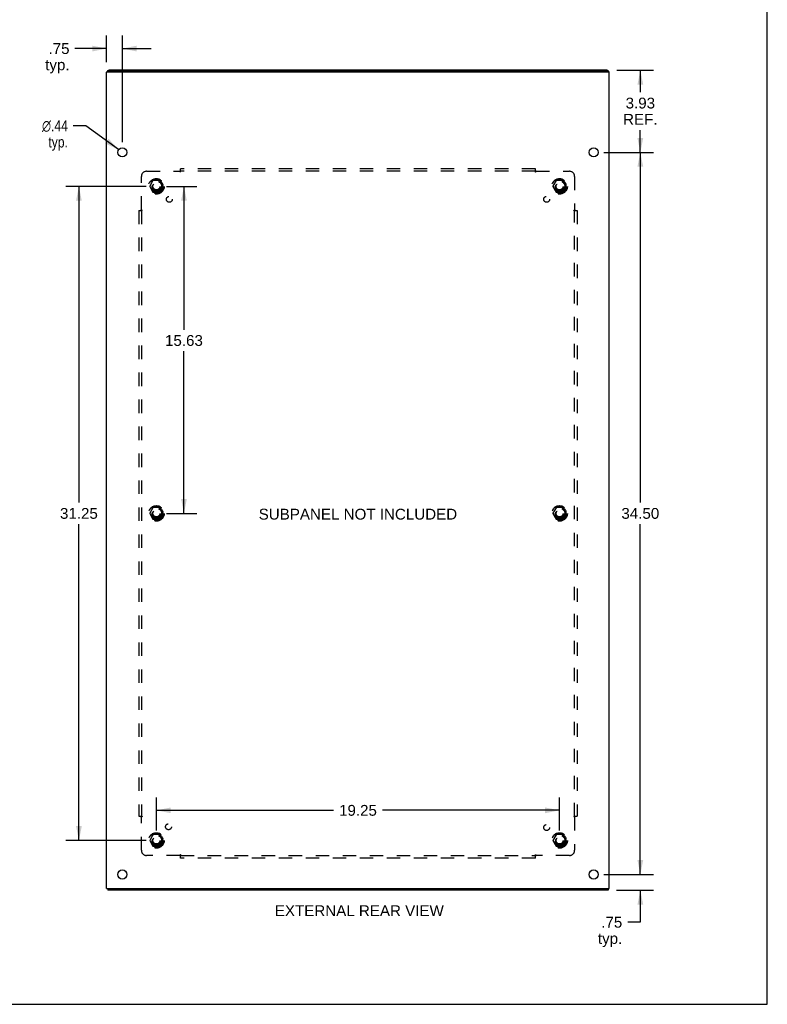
# Model space of a CAD drawing. Header units: inches. Extents: x 0 to 117, y 0 to 76.
# Tile 5 of 6: x 82 to 117, y 0 to 47. Entities that reach past the tile are written whole.
import ezdxf

# ---------------------------------------------------------------- set-up
doc = ezdxf.new("R2010")
doc.units = ezdxf.units.IN
doc.header["$LTSCALE"] = 6.448276
doc.header["$MEASUREMENT"] = 0
doc.linetypes.add('HIDDEN', pattern=[0.2, 0.1, -0.1])
doc.layers.get('0').update_dxf_attribs({"linetype": 'CONTINUOUS'})
for name, color, linetype in [('02___PRT_ALL_AXES', 7, 'CONTINUOUS'), ('BENT-SUB-6STUDS-TALLER', 7, 'CONTINUOUS'), ('DEFAULT_2', 8, 'HIDDEN'), ('DIMENSIONS', 7, 'CONTINUOUS')]:
    doc.layers.add(name, color=color, linetype=linetype)
doc.styles.get("Standard").update_dxf_attribs({"font": 'arial.ttf'})
doc.styles.add('TEXTSTYLE_1', font='gdt', dxfattribs={"width": 0.8})
doc.dimstyles.new('DIMSTYLE_1', dxfattribs={"dimtxt": 0.517241, "dimasz": 0.689655, "dimexe": 0.09, "dimexo": 0.07, "dimgap": 0.0375, "dimtad": 0, "dimtih": 1, "dimtoh": 1, "dimzin": 4, "dimdsep": 46, "dimtxsty": 'Standard', "dimblk": '_FILLED', "dimblk1": '_FILLED', "dimblk2": '_FILLED', "dimcen": 0.09, "dimazin": 1, "dimtfac": 1, "dimtofl": 0, "dimtmove": 0, "dimatfit": 3, "dimldrblk": '_FILLED', "dimfxl": 0, "dimtolj": 1, "dimtzin": 4, "dimarcsym": 0})
doc.dimstyles.new('DIMSTYLE_3', dxfattribs={"dimtxt": 0.517241, "dimasz": 0.689655, "dimexe": 0.09, "dimexo": 0.07, "dimgap": 0.09, "dimtad": 0, "dimtih": 1, "dimtoh": 1, "dimzin": 4, "dimdsep": 46, "dimtxsty": 'Standard', "dimblk": '_FILLED', "dimblk1": '_FILLED', "dimblk2": '_FILLED', "dimcen": 0.09, "dimazin": 1, "dimtfac": 1, "dimtofl": 0, "dimtmove": 0, "dimatfit": 1, "dimldrblk": '_FILLED', "dimfxl": 0, "dimtolj": 1, "dimtzin": 4, "dimarcsym": 0})

# ---------------------------------------------------------------- blocks, each defined once
blk = doc.blocks.new('_FILLED')
at = {"color": 0, "linetype": 'ByBlock'}
blk.add_solid([(0, 0), (-1, 0.2), (-1, -0.2)], dxfattribs=at)
blk = doc.blocks.new('*D4')
at = {"layer": 'DIMENSIONS', "color": 2, "linetype": 'Continuous'}
for p, q in [((85.7, 45.014), (85.7, 46.28)), ((86.45, 41.185), (86.45, 46.28)), ((85.7, 45.66), (84.189, 45.66)), ((86.45, 45.66), (87.83, 45.66))]:
    blk.add_line(p, q, dxfattribs=at)
at = {"layer": 'DIMENSIONS', "color": 2, "linetype": 'Continuous', "xscale": 0.6896551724, "yscale": 0.6896551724, "zscale": 0.6896551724}
blk.add_blockref('_FILLED', (85.7, 45.66), dxfattribs=at)
at = {"layer": 'DIMENSIONS', "color": 2, "linetype": 'Continuous', "xscale": 0.6896551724, "yscale": 0.6896551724, "zscale": 0.6896551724, "rotation": 180}
blk.add_blockref('_FILLED', (86.45, 45.66), dxfattribs=at)
at = {"layer": 'DIMENSIONS', "color": 2, "linetype": 'Continuous', "insert": (83.93, 45.918), "char_height": 0.5172, "width": 1.16331, "attachment_point": 3, "line_spacing_factor": 0.9}
blk.add_mtext('.75\\Ptyp.', dxfattribs=at)
blk = doc.blocks.new('*D5')
at = {"layer": 'DIMENSIONS', "color": 2, "linetype": 'Continuous'}
for p, q in [((84.711, 41.968), (84.107, 41.968)), ((86.273, 40.831), (84.711, 41.968))]:
    blk.add_line(p, q, dxfattribs=at)
at = {"layer": 'DIMENSIONS', "color": 2, "linetype": 'Continuous', "xscale": 0.6896551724, "yscale": 0.6896551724, "zscale": 0.6896551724, "rotation": 323.9477486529}
blk.add_blockref('_FILLED', (86.273, 40.831), dxfattribs=at)
at = {"layer": 'DIMENSIONS', "color": 2, "linetype": 'Continuous', "insert": (83.849, 42.227), "char_height": 0.51724, "width": 1.69337, "attachment_point": 3, "line_spacing_factor": 0.9, "style": 'TEXTSTYLE_1'}
blk.add_mtext('{\\fgdt;n}\\fArial;.44\\Ptyp.', dxfattribs=at)
blk = doc.blocks.new('*D7')
at = {"layer": 'BENT-SUB-6STUDS-TALLER', "color": 2, "linetype": 'Continuous'}
for p, q in [((87.593, 39.077), (83.757, 39.077)), ((84.377, 39.077), (84.377, 23.969)), ((84.377, 7.827), (84.377, 22.935)), ((87.593, 7.827), (83.757, 7.827))]:
    blk.add_line(p, q, dxfattribs=at)
at = {"layer": 'BENT-SUB-6STUDS-TALLER', "color": 2, "linetype": 'Continuous', "xscale": 0.6896551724, "yscale": 0.6896551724, "zscale": 0.6896551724}
for p, rotation in [((84.377, 39.077), 90), ((84.377, 7.827), 270)]:
    blk.add_blockref('_FILLED', p, dxfattribs=dict(at, rotation=rotation))
at = {"layer": 'BENT-SUB-6STUDS-TALLER', "color": 2, "linetype": 'Continuous', "insert": (84.377, 23.711), "char_height": 0.5172, "width": 1.80746, "attachment_point": 2, "line_spacing_factor": 0.9}
blk.add_mtext('31.25', dxfattribs=at)
blk = doc.blocks.new('*D8')
at = {"layer": 'BENT-SUB-6STUDS-TALLER', "color": 2, "linetype": 'Continuous'}
for p, q in [((88.558, 39.077), (90.013, 39.077)), ((89.392, 39.077), (89.392, 32.23)), ((89.392, 23.452), (89.392, 31.196)), ((88.558, 23.452), (90.013, 23.452))]:
    blk.add_line(p, q, dxfattribs=at)
at = {"layer": 'BENT-SUB-6STUDS-TALLER', "color": 2, "linetype": 'Continuous', "xscale": 0.6896551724, "yscale": 0.6896551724, "zscale": 0.6896551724}
for p, rotation in [((89.392, 39.077), 90), ((89.392, 23.452), 270)]:
    blk.add_blockref('_FILLED', p, dxfattribs=dict(at, rotation=rotation))
at = {"layer": 'BENT-SUB-6STUDS-TALLER', "color": 2, "linetype": 'Continuous', "insert": (89.392, 31.972), "char_height": 0.5172, "width": 1.80746, "attachment_point": 2, "line_spacing_factor": 0.9}
blk.add_mtext('15.63', dxfattribs=at)
blk = doc.blocks.new('*D9')
at = {"layer": 'BENT-SUB-6STUDS-TALLER', "color": 2, "linetype": 'Continuous'}
for p, q in [((88.075, 8.31), (88.075, 9.887)), ((107.325, 8.31), (107.325, 9.887)), ((88.075, 9.267), (96.538, 9.267)), ((107.325, 9.267), (98.863, 9.267))]:
    blk.add_line(p, q, dxfattribs=at)
at = {"layer": 'BENT-SUB-6STUDS-TALLER', "color": 2, "linetype": 'Continuous', "xscale": 0.6896551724, "yscale": 0.6896551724, "zscale": 0.6896551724, "rotation": 180}
blk.add_blockref('_FILLED', (88.075, 9.267), dxfattribs=at)
at = {"layer": 'BENT-SUB-6STUDS-TALLER', "color": 2, "linetype": 'Continuous', "xscale": 0.6896551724, "yscale": 0.6896551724, "zscale": 0.6896551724}
blk.add_blockref('_FILLED', (107.325, 9.267), dxfattribs=at)
at = {"layer": 'BENT-SUB-6STUDS-TALLER', "color": 2, "linetype": 'Continuous', "insert": (97.7, 9.525), "char_height": 0.5172, "width": 1.80746, "attachment_point": 2, "line_spacing_factor": 0.9}
blk.add_mtext('19.25', dxfattribs=at)
blk = doc.blocks.new('*D10')
at = {"layer": 'DIMENSIONS', "color": 2, "linetype": 'Continuous'}
for p, q in [((111.18, 6.202), (111.18, 7.582)), ((109.433, 6.202), (111.801, 6.202)), ((110.04, 5.452), (111.801, 5.452)), ((111.18, 5.452), (111.18, 3.921)), ((111.18, 3.921), (110.577, 3.921))]:
    blk.add_line(p, q, dxfattribs=at)
at = {"layer": 'DIMENSIONS', "color": 2, "linetype": 'Continuous', "xscale": 0.6896551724, "yscale": 0.6896551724, "zscale": 0.6896551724}
for p, rotation in [((111.18, 6.202), 270), ((111.18, 5.452), 90)]:
    blk.add_blockref('_FILLED', p, dxfattribs=dict(at, rotation=rotation))
at = {"layer": 'DIMENSIONS', "color": 2, "linetype": 'Continuous', "insert": (110.318, 4.18), "char_height": 0.5172, "width": 1.16331, "attachment_point": 3, "line_spacing_factor": 0.9}
blk.add_mtext('.75\\Ptyp.', dxfattribs=at)
blk = doc.blocks.new('*D15')
at = {"layer": 'DIMENSIONS', "color": 2, "linetype": 'Continuous'}
for p, q in [((110.06, 44.63), (111.801, 44.63)), ((111.18, 44.63), (111.18, 43.573)), ((111.18, 40.702), (111.18, 41.763)), ((109.433, 40.702), (111.801, 40.702))]:
    blk.add_line(p, q, dxfattribs=at)
at = {"layer": 'DIMENSIONS', "color": 2, "linetype": 'Continuous', "xscale": 0.6896551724, "yscale": 0.6896551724, "zscale": 0.6896551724}
for p, rotation in [((111.18, 44.63), 90), ((111.18, 40.702), 270)]:
    blk.add_blockref('_FILLED', p, dxfattribs=dict(at, rotation=rotation))
at = {"layer": 'DIMENSIONS', "color": 2, "linetype": 'Continuous', "insert": (111.18, 43.314), "char_height": 0.5172, "width": 1.6421, "attachment_point": 2, "line_spacing_factor": 0.9}
blk.add_mtext('3.93\\PREF.', dxfattribs=at)
blk = doc.blocks.new('*D16')
at = {"layer": 'DIMENSIONS', "color": 2, "linetype": 'Continuous'}
for p, q in [((109.433, 40.702), (111.801, 40.702)), ((111.18, 40.702), (111.18, 23.969)), ((111.18, 6.202), (111.18, 22.935)), ((109.433, 6.202), (111.801, 6.202))]:
    blk.add_line(p, q, dxfattribs=at)
at = {"layer": 'DIMENSIONS', "color": 2, "linetype": 'Continuous', "xscale": 0.6896551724, "yscale": 0.6896551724, "zscale": 0.6896551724}
for p, rotation in [((111.18, 40.702), 90), ((111.18, 6.202), 270)]:
    blk.add_blockref('_FILLED', p, dxfattribs=dict(at, rotation=rotation))
at = {"layer": 'DIMENSIONS', "color": 2, "linetype": 'Continuous', "insert": (111.18, 23.711), "char_height": 0.5172, "width": 1.80746, "attachment_point": 2, "line_spacing_factor": 0.9}
blk.add_mtext('34.50', dxfattribs=at)

msp = doc.modelspace()

# ---------------------------------------------------------------- linework, layer by layer
at = {"color": 7, "linetype": 'Continuous'}
for p, q in [((117.241, 0), (117.241, 75.862)), ((85.763, 44.55), (85.763, 44.614)), ((109.577, 44.557), (85.823, 44.557)), ((109.637, 44.55), (109.637, 44.614)), ((85.763, 5.527), (85.763, 5.452)), ((109.637, 5.527), (109.637, 5.452)), ((0, 0), (117.241, 0))]:
    msp.add_line(p, q, dxfattribs=at)
at = {"color": 3, "linetype": 'Continuous'}
for p, q in [((85.7, 5.527), (85.7, 44.531)), ((85.718, 44.55), (109.682, 44.55)), ((109.577, 44.63), (85.823, 44.63)), ((109.7, 5.527), (109.7, 44.531)), ((85.7, 5.527), (109.7, 5.527)), ((109.637, 5.452), (85.763, 5.452))]:
    msp.add_line(p, q, dxfattribs=at)
for points in [[(85.763, 44.614), (85.763, 44.615), (85.764, 44.616), (85.764, 44.617), (85.765, 44.618), (85.766, 44.619), (85.768, 44.62), (85.769, 44.621), (85.771, 44.622), (85.773, 44.623), (85.776, 44.624), (85.778, 44.624), (85.781, 44.625), (85.784, 44.626), (85.787, 44.627), (85.79, 44.627), (85.793, 44.628), (85.797, 44.628), (85.8, 44.629), (85.804, 44.629), (85.808, 44.629), (85.812, 44.629), (85.815, 44.63), (85.819, 44.63), (85.823, 44.63)], [(109.577, 44.63), (109.581, 44.63), (109.585, 44.63), (109.589, 44.629), (109.593, 44.629), (109.597, 44.629), (109.6, 44.629), (109.604, 44.628), (109.607, 44.628), (109.611, 44.627), (109.614, 44.627), (109.617, 44.626), (109.62, 44.625), (109.622, 44.624), (109.625, 44.624), (109.627, 44.623), (109.629, 44.622), (109.631, 44.621), (109.633, 44.62), (109.634, 44.619), (109.635, 44.618), (109.636, 44.617), (109.637, 44.616), (109.637, 44.615), (109.637, 44.614)]]:
    msp.add_lwpolyline(points, dxfattribs=at)
at = {"color": 7, "linetype": 'Continuous'}
for points in [[(85.823, 44.557), (85.819, 44.557), (85.815, 44.557), (85.812, 44.557), (85.808, 44.557), (85.804, 44.556), (85.8, 44.556), (85.797, 44.556), (85.793, 44.555), (85.79, 44.555), (85.787, 44.554), (85.784, 44.553), (85.781, 44.553), (85.778, 44.552), (85.776, 44.551), (85.773, 44.55), (85.772, 44.55)], [(109.629, 44.55), (109.627, 44.55), (109.625, 44.551), (109.622, 44.552), (109.62, 44.553), (109.617, 44.553), (109.614, 44.554), (109.611, 44.555), (109.607, 44.555), (109.604, 44.556), (109.6, 44.556), (109.597, 44.556), (109.593, 44.557), (109.589, 44.557), (109.585, 44.557), (109.581, 44.557), (109.577, 44.557)]]:
    msp.add_lwpolyline(points, dxfattribs=at)
at = {"color": 3, "linetype": 'Continuous'}
for centre, start_param, end_param in [((85.845, 44.531), 2.637791, 3.141593), ((109.555, 44.531), 0, 0.503802)]:
    msp.add_ellipse(centre, major_axis=(0.145, 0), ratio=0.267949, start_param=start_param, end_param=end_param, dxfattribs=at)
at = {"layer": '02___PRT_ALL_AXES', "color": 3, "linetype": 'Continuous'}
for centre in [(86.45, 40.702), (108.95, 40.702), (86.45, 6.202), (108.95, 6.202)]:
    msp.add_circle(centre, 0.219, dxfattribs=at)
at = {"layer": '02___PRT_ALL_AXES', "color": 8, "linetype": 'HIDDEN'}
for centre, radius in [((88.075, 39.077), 0.372), ((88.075, 39.077), 0.356), ((88.075, 39.077), 0.25), ((88.075, 39.077), 0.183), ((107.325, 39.077), 0.372), ((107.325, 39.077), 0.356), ((107.325, 39.077), 0.25), ((107.325, 39.077), 0.183), ((88.694, 38.458), 0.141), ((106.707, 38.458), 0.141), ((88.075, 23.452), 0.372), ((88.075, 23.452), 0.356), ((88.075, 23.452), 0.25), ((88.075, 23.452), 0.183), ((107.325, 23.452), 0.372), ((107.325, 23.452), 0.356), ((107.325, 23.452), 0.25), ((107.325, 23.452), 0.183), ((88.655, 8.482), 0.141), ((106.707, 8.446), 0.141), ((88.075, 7.827), 0.372), ((88.075, 7.827), 0.356), ((88.075, 7.827), 0.25), ((88.075, 7.827), 0.183), ((107.325, 7.827), 0.372), ((107.325, 7.827), 0.356), ((107.325, 7.827), 0.25), ((107.325, 7.827), 0.183)]:
    msp.add_circle(centre, radius, dxfattribs=at)
at = {"layer": 'DEFAULT_2', "color": 8, "linetype": 'HIDDEN'}
for p, q in [((87.357, 37.956), (87.357, 39.546)), ((87.607, 39.796), (89.196, 39.796)), ((89.21, 39.81), (89.207, 39.807)), ((89.215, 39.815), (89.21, 39.81)), ((89.232, 39.755), (89.232, 39.921)), ((106.169, 39.921), (89.232, 39.921)), ((106.169, 39.796), (89.232, 39.796)), ((106.169, 39.755), (106.169, 39.921)), ((106.204, 39.796), (107.794, 39.796)), ((108.044, 39.546), (108.044, 37.956)), ((87.912, 39.35), (87.758, 39.082)), ((87.758, 39.072), (87.912, 38.805)), ((88.23, 39.355), (87.921, 39.355)), ((88.393, 39.082), (88.238, 39.35)), ((88.238, 38.805), (88.393, 39.072)), ((107.162, 39.35), (107.008, 39.082)), ((107.008, 39.072), (107.162, 38.805)), ((107.48, 39.355), (107.171, 39.355)), ((107.643, 39.082), (107.488, 39.35)), ((107.488, 38.805), (107.643, 39.072)), ((88.23, 38.8), (87.921, 38.8)), ((107.48, 38.8), (107.171, 38.8)), ((87.232, 37.921), (87.232, 8.983)), ((87.232, 37.921), (87.397, 37.921)), ((87.357, 37.921), (87.357, 8.983)), ((108.003, 37.921), (108.169, 37.921)), ((108.044, 8.983), (108.044, 37.921)), ((108.058, 37.942), (108.055, 37.946)), ((108.063, 37.938), (108.058, 37.942)), ((108.169, 37.921), (108.169, 8.983)), ((87.912, 23.725), (87.758, 23.457)), ((88.23, 23.73), (87.921, 23.73)), ((88.393, 23.457), (88.238, 23.725)), ((107.162, 23.725), (107.008, 23.457)), ((107.48, 23.73), (107.171, 23.73)), ((107.643, 23.457), (107.488, 23.725)), ((87.758, 23.447), (87.912, 23.18)), ((88.23, 23.175), (87.921, 23.175)), ((88.238, 23.18), (88.393, 23.447)), ((107.008, 23.447), (107.162, 23.18)), ((107.48, 23.175), (107.171, 23.175)), ((107.488, 23.18), (107.643, 23.447)), ((87.232, 8.983), (87.397, 8.983)), ((87.338, 8.966), (87.342, 8.962)), ((87.342, 8.962), (87.346, 8.959)), ((87.357, 7.358), (87.357, 8.948)), ((108.003, 8.983), (108.169, 8.983)), ((108.044, 8.948), (108.044, 7.358)), ((87.912, 8.1), (87.758, 7.832)), ((88.23, 8.105), (87.921, 8.105)), ((88.393, 7.832), (88.238, 8.1)), ((107.162, 8.1), (107.008, 7.832)), ((107.48, 8.105), (107.171, 8.105)), ((107.643, 7.832), (107.488, 8.1)), ((87.758, 7.822), (87.912, 7.555)), ((88.23, 7.55), (87.921, 7.55)), ((88.238, 7.555), (88.393, 7.822)), ((107.008, 7.822), (107.162, 7.555)), ((107.48, 7.55), (107.171, 7.55)), ((107.488, 7.555), (107.643, 7.822)), ((89.196, 7.108), (87.607, 7.108)), ((89.232, 6.983), (89.232, 7.149)), ((89.232, 7.108), (106.169, 7.108)), ((106.169, 6.983), (106.169, 7.149)), ((106.186, 7.09), (106.191, 7.094)), ((106.191, 7.094), (106.194, 7.097)), ((107.794, 7.108), (106.204, 7.108)), ((106.169, 6.983), (89.232, 6.983))]:
    msp.add_line(p, q, dxfattribs=at)
for points in [[(89.207, 39.807), (89.205, 39.805), (89.203, 39.803), (89.202, 39.802), (89.2, 39.8), (89.199, 39.799), (89.197, 39.797), (89.196, 39.796)], [(89.206, 39.782), (89.205, 39.784), (89.204, 39.786), (89.202, 39.788), (89.201, 39.79), (89.2, 39.791), (89.199, 39.793), (89.197, 39.795), (89.196, 39.796)], [(89.232, 39.755), (89.23, 39.756), (89.229, 39.756), (89.227, 39.757), (89.226, 39.758), (89.225, 39.758), (89.223, 39.759), (89.222, 39.76), (89.221, 39.762), (89.219, 39.763), (89.218, 39.764), (89.217, 39.766), (89.216, 39.767), (89.214, 39.769), (89.213, 39.77), (89.212, 39.772), (89.211, 39.774), (89.21, 39.776), (89.209, 39.778), (89.206, 39.782)], [(89.232, 39.834), (89.23, 39.833), (89.229, 39.831), (89.227, 39.829), (89.226, 39.827), (89.224, 39.825), (89.223, 39.824), (89.222, 39.822), (89.22, 39.82), (89.219, 39.819), (89.217, 39.818), (89.216, 39.816), (89.215, 39.815)], [(106.169, 39.834), (106.17, 39.833), (106.172, 39.831), (106.173, 39.829), (106.175, 39.827), (106.176, 39.825), (106.178, 39.824), (106.179, 39.822), (106.18, 39.82), (106.182, 39.819), (106.183, 39.818), (106.185, 39.816), (106.186, 39.815), (106.187, 39.813)], [(106.169, 39.755), (106.171, 39.756), (106.172, 39.756), (106.173, 39.757), (106.175, 39.758), (106.176, 39.758), (106.177, 39.759), (106.179, 39.76), (106.18, 39.762), (106.181, 39.763), (106.183, 39.764), (106.184, 39.766), (106.185, 39.767), (106.186, 39.769), (106.187, 39.77), (106.189, 39.772), (106.19, 39.774), (106.191, 39.776), (106.192, 39.778)], [(106.187, 39.813), (106.192, 39.809), (106.194, 39.807), (106.196, 39.805), (106.197, 39.803), (106.199, 39.802), (106.201, 39.8), (106.202, 39.799), (106.203, 39.797), (106.204, 39.796)], [(106.192, 39.778), (106.194, 39.782), (106.196, 39.784), (106.197, 39.786), (106.198, 39.788), (106.2, 39.79), (106.201, 39.791), (106.202, 39.793), (106.203, 39.795), (106.204, 39.796)], [(87.318, 37.921), (87.32, 37.922), (87.322, 37.924), (87.324, 37.925), (87.325, 37.927), (87.327, 37.928), (87.329, 37.929), (87.33, 37.931), (87.332, 37.932), (87.334, 37.934), (87.335, 37.935), (87.336, 37.937), (87.338, 37.938), (87.339, 37.939)], [(87.339, 37.939), (87.344, 37.944), (87.346, 37.946), (87.347, 37.948), (87.349, 37.949), (87.351, 37.951), (87.352, 37.952), (87.354, 37.954), (87.355, 37.955), (87.357, 37.956)], [(87.375, 37.944), (87.371, 37.946), (87.369, 37.948), (87.367, 37.949), (87.365, 37.95), (87.363, 37.951), (87.361, 37.953), (87.359, 37.954), (87.358, 37.955), (87.357, 37.956)], [(87.397, 37.921), (87.397, 37.922), (87.396, 37.924), (87.396, 37.925), (87.395, 37.927), (87.394, 37.928), (87.393, 37.929), (87.392, 37.931), (87.391, 37.932), (87.39, 37.933), (87.388, 37.935), (87.387, 37.936), (87.385, 37.937), (87.384, 37.938), (87.382, 37.939), (87.381, 37.94), (87.379, 37.942), (87.377, 37.943), (87.375, 37.944)], [(108.003, 37.921), (108.004, 37.922), (108.004, 37.924), (108.005, 37.925), (108.006, 37.927), (108.007, 37.928), (108.007, 37.929), (108.008, 37.931), (108.01, 37.932), (108.011, 37.933), (108.012, 37.935), (108.014, 37.936), (108.015, 37.937), (108.017, 37.938), (108.018, 37.939), (108.02, 37.94), (108.022, 37.942), (108.024, 37.943), (108.026, 37.944), (108.03, 37.946)], [(108.03, 37.946), (108.032, 37.948), (108.034, 37.949), (108.036, 37.95), (108.038, 37.951), (108.04, 37.953), (108.041, 37.954), (108.043, 37.955), (108.044, 37.956)], [(108.055, 37.946), (108.053, 37.948), (108.052, 37.949), (108.05, 37.951), (108.048, 37.952), (108.047, 37.954), (108.045, 37.955), (108.044, 37.956)], [(108.083, 37.921), (108.081, 37.922), (108.079, 37.924), (108.077, 37.925), (108.075, 37.927), (108.073, 37.928), (108.072, 37.929), (108.07, 37.931), (108.069, 37.932), (108.067, 37.934), (108.066, 37.935), (108.064, 37.937), (108.063, 37.938)], [(87.318, 8.983), (87.32, 8.982), (87.322, 8.981), (87.324, 8.979), (87.325, 8.978), (87.327, 8.976), (87.329, 8.975), (87.33, 8.974), (87.332, 8.972), (87.334, 8.971), (87.335, 8.969), (87.336, 8.968), (87.338, 8.966)], [(87.346, 8.959), (87.347, 8.957), (87.349, 8.955), (87.351, 8.954), (87.352, 8.952), (87.354, 8.951), (87.355, 8.949), (87.357, 8.948)], [(87.371, 8.958), (87.369, 8.957), (87.367, 8.955), (87.365, 8.954), (87.363, 8.953), (87.361, 8.952), (87.359, 8.95), (87.358, 8.949), (87.357, 8.948)], [(87.397, 8.983), (87.397, 8.982), (87.396, 8.981), (87.396, 8.979), (87.395, 8.978), (87.394, 8.976), (87.393, 8.975), (87.392, 8.974), (87.391, 8.973), (87.39, 8.971), (87.388, 8.97), (87.387, 8.969), (87.385, 8.967), (87.384, 8.966), (87.382, 8.965), (87.381, 8.964), (87.379, 8.963), (87.377, 8.962), (87.375, 8.96), (87.371, 8.958)], [(108.003, 8.983), (108.004, 8.982), (108.004, 8.981), (108.005, 8.979), (108.006, 8.978), (108.007, 8.976), (108.007, 8.975), (108.008, 8.974), (108.01, 8.973), (108.011, 8.971), (108.012, 8.97), (108.014, 8.969), (108.015, 8.967), (108.017, 8.966), (108.018, 8.965), (108.02, 8.964), (108.022, 8.963), (108.024, 8.962), (108.026, 8.96)], [(108.026, 8.96), (108.03, 8.958), (108.032, 8.957), (108.034, 8.955), (108.036, 8.954), (108.038, 8.953), (108.04, 8.952), (108.041, 8.95), (108.043, 8.949), (108.044, 8.948)], [(108.058, 8.962), (108.055, 8.959), (108.053, 8.957), (108.052, 8.955), (108.05, 8.954), (108.048, 8.952), (108.047, 8.951), (108.045, 8.949), (108.044, 8.948)], [(108.083, 8.983), (108.081, 8.982), (108.079, 8.981), (108.077, 8.979), (108.075, 8.978), (108.073, 8.976), (108.072, 8.975), (108.07, 8.974), (108.069, 8.972), (108.067, 8.971), (108.066, 8.969), (108.064, 8.968), (108.063, 8.966), (108.058, 8.962)], [(89.209, 7.127), (89.206, 7.123), (89.205, 7.121), (89.204, 7.119), (89.202, 7.117), (89.201, 7.115), (89.2, 7.113), (89.199, 7.111), (89.197, 7.11), (89.196, 7.108)], [(89.21, 7.094), (89.207, 7.097), (89.205, 7.099), (89.203, 7.101), (89.202, 7.103), (89.2, 7.104), (89.199, 7.106), (89.197, 7.107), (89.196, 7.108)], [(89.232, 7.149), (89.23, 7.149), (89.229, 7.148), (89.227, 7.147), (89.226, 7.147), (89.225, 7.146), (89.223, 7.145), (89.222, 7.144), (89.221, 7.143), (89.219, 7.142), (89.218, 7.14), (89.217, 7.139), (89.216, 7.137), (89.214, 7.136), (89.213, 7.134), (89.212, 7.132), (89.211, 7.131), (89.21, 7.129), (89.209, 7.127)], [(89.232, 7.07), (89.23, 7.072), (89.229, 7.074), (89.227, 7.076), (89.226, 7.077), (89.224, 7.079), (89.223, 7.081), (89.222, 7.082), (89.22, 7.084), (89.219, 7.085), (89.217, 7.087), (89.216, 7.088), (89.215, 7.09), (89.21, 7.094)], [(106.169, 7.149), (106.171, 7.149), (106.172, 7.148), (106.173, 7.147), (106.175, 7.147), (106.176, 7.146), (106.177, 7.145), (106.179, 7.144), (106.18, 7.143), (106.181, 7.142), (106.183, 7.14), (106.184, 7.139), (106.185, 7.137), (106.186, 7.136), (106.187, 7.134), (106.189, 7.132), (106.19, 7.131), (106.191, 7.129), (106.192, 7.127), (106.194, 7.123)], [(106.169, 7.07), (106.17, 7.072), (106.172, 7.074), (106.173, 7.076), (106.175, 7.077), (106.176, 7.079), (106.178, 7.081), (106.179, 7.082), (106.18, 7.084), (106.182, 7.085), (106.183, 7.087), (106.185, 7.088), (106.186, 7.09)], [(106.194, 7.123), (106.196, 7.121), (106.197, 7.119), (106.198, 7.117), (106.2, 7.115), (106.201, 7.113), (106.202, 7.111), (106.203, 7.11), (106.204, 7.108)], [(106.194, 7.097), (106.196, 7.099), (106.197, 7.101), (106.199, 7.103), (106.201, 7.104), (106.202, 7.106), (106.203, 7.107), (106.204, 7.108)]]:
    msp.add_lwpolyline(points, dxfattribs=at)
for centre, radius in [((88.075, 39.077), 0.318), ((88.075, 39.077), 0.204), ((88.075, 39.077), 0.183), ((88.075, 39.077), 0.183), ((88.075, 39.077), 0.166), ((107.325, 39.077), 0.318), ((107.325, 39.077), 0.204), ((107.325, 39.077), 0.183), ((107.325, 39.077), 0.183), ((107.325, 39.077), 0.166), ((88.075, 23.452), 0.318), ((88.075, 23.452), 0.204), ((88.075, 23.452), 0.183), ((88.075, 23.452), 0.183), ((88.075, 23.452), 0.166), ((107.325, 23.452), 0.318), ((107.325, 23.452), 0.204), ((107.325, 23.452), 0.183), ((107.325, 23.452), 0.183), ((107.325, 23.452), 0.166), ((88.075, 7.827), 0.318), ((88.075, 7.827), 0.204), ((88.075, 7.827), 0.183), ((88.075, 7.827), 0.183), ((107.325, 7.827), 0.318), ((107.325, 7.827), 0.204), ((107.325, 7.827), 0.183), ((107.325, 7.827), 0.183), ((88.075, 7.827), 0.166), ((107.325, 7.827), 0.166)]:
    msp.add_circle(centre, radius, dxfattribs=at)
for centre, radius, start, end in [((87.607, 39.546), 0.25, 90, 180), ((107.794, 39.546), 0.25, 0, 90), ((87.766, 39.077), 0.01, 150.0127, 209.9883), ((87.921, 39.345), 0.01, 90.0124, 149.9892), ((88.23, 39.345), 0.01, 30.012, 89.9887), ((88.384, 39.077), 0.01, 330.0127, 29.9883), ((107.016, 39.077), 0.01, 150.0127, 209.9883), ((107.171, 39.345), 0.01, 90.0124, 149.9892), ((107.48, 39.345), 0.01, 30.012, 89.9887), ((107.634, 39.077), 0.01, 330.0127, 29.9883), ((87.921, 38.81), 0.01, 210.012, 269.9887), ((88.23, 38.81), 0.01, 270.0124, 329.9892), ((107.171, 38.81), 0.01, 210.012, 269.9887), ((107.48, 38.81), 0.01, 270.0124, 329.9892), ((87.921, 23.72), 0.01, 90.0124, 149.9892), ((88.23, 23.72), 0.01, 30.012, 89.9887), ((107.171, 23.72), 0.01, 90.0124, 149.9892), ((107.48, 23.72), 0.01, 30.012, 89.9887), ((87.766, 23.452), 0.01, 150.0127, 209.9883), ((87.921, 23.185), 0.01, 210.012, 269.9887), ((88.23, 23.185), 0.01, 270.0124, 329.9892), ((88.384, 23.452), 0.01, 330.0127, 29.9883), ((107.016, 23.452), 0.01, 150.0127, 209.9883), ((107.171, 23.185), 0.01, 210.012, 269.9887), ((107.48, 23.185), 0.01, 270.0124, 329.9892), ((107.634, 23.452), 0.01, 330.0127, 29.9883), ((87.921, 8.095), 0.01, 90.0124, 149.9892), ((88.23, 8.095), 0.01, 30.012, 89.9887), ((107.171, 8.095), 0.01, 90.0124, 149.9892), ((107.48, 8.095), 0.01, 30.012, 89.9887), ((87.766, 7.827), 0.01, 150.0127, 209.9883), ((87.921, 7.56), 0.01, 210.012, 269.9887), ((88.23, 7.56), 0.01, 270.0124, 329.9892), ((88.384, 7.827), 0.01, 330.0127, 29.9883), ((107.016, 7.827), 0.01, 150.0127, 209.9883), ((107.171, 7.56), 0.01, 210.012, 269.9887), ((107.48, 7.56), 0.01, 270.0124, 329.9892), ((107.634, 7.827), 0.01, 330.0127, 29.9883), ((87.607, 7.358), 0.25, 180, 270), ((107.794, 7.358), 0.25, 270, 360)]:
    msp.add_arc(centre, radius, start, end, dxfattribs=at)

# ---------------------------------------------------------------- texts
at = {"layer": 'DIMENSIONS', "color": 2, "linetype": 'Continuous', "char_height": 0.51724, "attachment_point": 2, "line_spacing_factor": 0.9}
for s, insert, width in [('SUBPANEL NOT INCLUDED', (97.697, 23.674), 9.4584), ('EXTERNAL REAR VIEW', (97.764, 4.731), 8.05281)]:
    msp.add_mtext(s, dxfattribs=dict(at, insert=insert, width=width))

# ---------------------------------------------------------------- dimensions: what is measured, and where the dimension line sits
at = {"layer": 'BENT-SUB-6STUDS-TALLER', "color": 2, "linetype": 'Continuous'}
for base, p1, p2, angle, picture, middle in [((84.377, 7.827), (87.663, 39.077), (87.663, 7.827), 270, '*D7', (84.378, 23.449)), ((89.392313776, 39.077202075), (88.488051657, 23.452202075), (88.488051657, 39.077202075), 90, '*D8', (89.414291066, 31.710110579))]:
    dim = msp.add_linear_dim(base=base, p1=p1, p2=p2, angle=angle, dimstyle='DIMSTYLE_1', dxfattribs=at)
    dim.commit()
    dim.dimension.update_dxf_attribs({"geometry": picture, "text_midpoint": middle, "dimtype": 160})
dim = msp.add_linear_dim(base=(107.325, 9.267), p1=(88.075, 8.24), p2=(107.325, 8.24), dimstyle='DIMSTYLE_1', dxfattribs=at)
dim.commit()
dim.dimension.update_dxf_attribs({"geometry": '*D9', "text_midpoint": (97.724, 9.264), "dimtype": 160})
at = {"layer": 'DIMENSIONS', "color": 2, "linetype": 'Continuous'}
dim = msp.add_linear_dim(base=(86.45, 45.66), p1=(85.7, 44.944), p2=(86.45, 41.115), text='<>\\Ptyp.', dimstyle='DIMSTYLE_1', dxfattribs=at)
dim.commit()
dim.dimension.update_dxf_attribs({"geometry": '*D4', "text_midpoint": (83.348, 45.272), "dimtype": 160})
for base, p1, p2, angle, text, picture, middle in [((111.18, 40.702), (109.99, 44.63), (109.363, 40.702), 270, '<>\\PREF.', '*D15', (111.18, 42.668)), ((111.18, 6.202), (109.97, 5.452), (109.363, 6.202), 90, '<>\\Ptyp.', '*D10', (109.736, 3.533))]:
    dim = msp.add_linear_dim(base=base, p1=p1, p2=p2, angle=angle, text=text, dimstyle='DIMSTYLE_1', dxfattribs=at)
    dim.commit()
    dim.dimension.update_dxf_attribs({"geometry": picture, "text_midpoint": middle, "dimtype": 160})
dim = msp.add_diameter_dim_2p(p1=(86.273, 40.831), p2=(86.627, 40.573), text='%%c<>\\Ptyp.', dimstyle='DIMSTYLE_3', override={"dimpost": '<>'}, dxfattribs=at)
dim.commit()
dim.dimension.update_dxf_attribs({"geometry": '*D5', "text_midpoint": (83.002, 41.581), "dimtype": 163})
dim = msp.add_linear_dim(base=(111.18, 6.202), p1=(109.363, 40.702), p2=(109.363, 6.202), angle=270, dimstyle='DIMSTYLE_1', dxfattribs=at)
dim.commit()
dim.dimension.update_dxf_attribs({"geometry": '*D16', "text_midpoint": (111.179, 23.449), "dimtype": 160})

doc.saveas('drawing.dxf')
